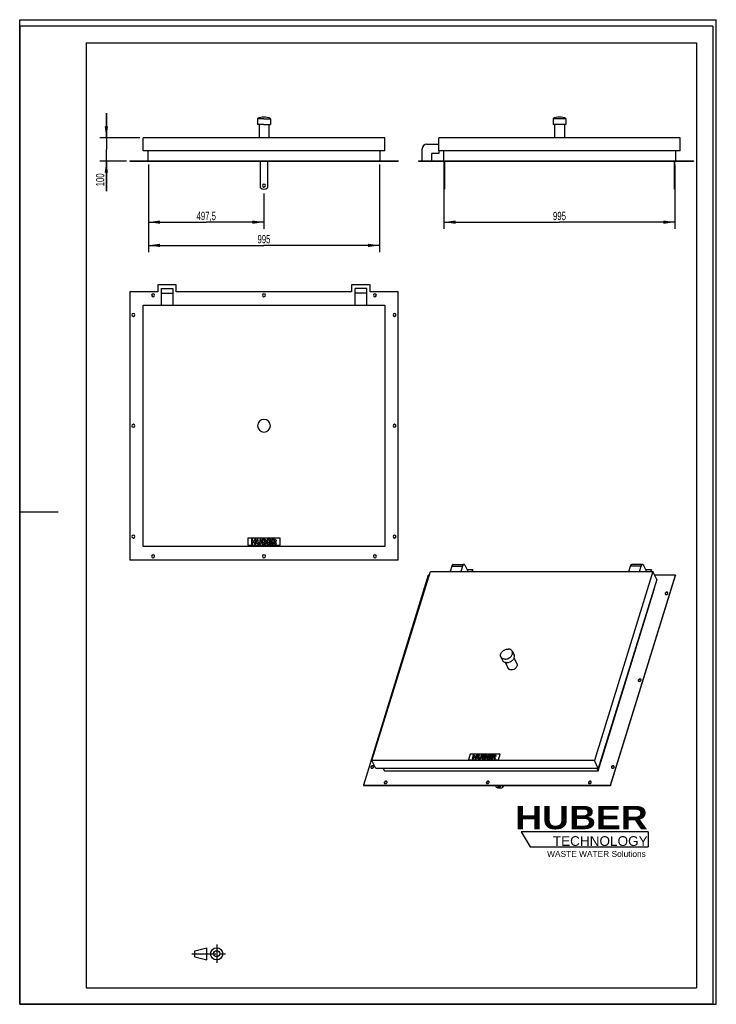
# Model space of a CAD drawing. Header units: millimetres. Extents: x 0 to 3000, y 0 to 4243.
import ezdxf

# ---------------------------------------------------------------- set-up
doc = ezdxf.new("R2010")
doc.units = ezdxf.units.MM
doc.header["$LTSCALE"] = 276.571429
doc.linetypes.add('CENTER', pattern=[0.6, 0.375, -0.075, 0.075, -0.075])
doc.layers.get('0').update_dxf_attribs({"linetype": 'CONTINUOUS'})
for name, color, linetype in [('_2D-BEM', 7, 'CONTINUOUS'), ('_ACHSEN', 7, 'CONTINUOUS'), ('_KURVEN', 7, 'CONTINUOUS'), ('HUBER_Logo_BL0', 7, 'CONTINUOUS')]:
    doc.layers.add(name, color=color, linetype=linetype)
doc.styles.get("Standard").update_dxf_attribs({"font": 'txt', "width": 0.7})
doc.styles.add('TEXTSTYLE_2', font='ariblk.ttf')
doc.styles.add('TEXTSTYLE_3', font='arial.ttf')
doc.dimstyles.new('DIMSTYLE_1', dxfattribs={"dimtxt": 35.714286, "dimasz": 50, "dimexe": 2, "dimexo": 1, "dimtad": 1, "dimdec": 1, "dimtxsty": 'STANDARD', "dimblk": '_FILLED', "dimblk1": '_FILLED', "dimblk2": '_FILLED', "dimcen": 0.09, "dimadec": 1, "dimazin": 2, "dimtp": 0.8, "dimtm": 0.8, "dimtfac": 1, "dimtdec": 1, "dimtofl": 0, "dimtmove": 0, "dimatfit": 3, "dimldrblk": '_FILLED', "dimfxl": 1, "dimtolj": 1, "dimarcsym": 0})
doc.dimstyles.new('DIMSTYLE_2', dxfattribs={"dimtxt": 35.714286, "dimasz": 50, "dimexe": 2, "dimexo": 1, "dimtad": 1, "dimdec": 1, "dimtxsty": 'STANDARD', "dimblk": '_FILLED', "dimblk1": '_FILLED', "dimblk2": '_FILLED', "dimcen": 0.09, "dimadec": 1, "dimazin": 2, "dimtp": 0.3, "dimtm": 0.3, "dimtfac": 1, "dimtdec": 1, "dimtofl": 0, "dimtmove": 0, "dimatfit": 3, "dimldrblk": '_FILLED', "dimfxl": 1, "dimtolj": 1, "dimarcsym": 0})

# ---------------------------------------------------------------- blocks, each defined once
blk = doc.blocks.new('HUBER_LOGO_BL0', base_point=(2436.9, 721.1))
at = {"layer": 'HUBER_Logo_BL0', "color": 5, "linetype": 'CONTINUOUS'}
for p, q in [((2706, 743.2), (2159.6, 743.2)), ((2159.6, 743.2), (2198.2, 678.9)), ((2706, 743.2), (2706, 678.9)), ((2198.2, 678.9), (2706, 678.9))]:
    blk.add_line(p, q, dxfattribs=at)
at = {"layer": 'HUBER_Logo_BL0', "color": 2, "linetype": 'CONTINUOUS', "attachment_point": 3, "line_spacing_factor": 0.78}
for s, insert, char_height, width, style in [('HUBER\\P\\Farial.ttf;\\H41.7857142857;TECHNOLOGY ', (2704.5, 854.8), 100.286, 553.817, 'TEXTSTYLE_2'), ('WASTE WATER Solutions', (2696.5, 660.9), 25.714, 424.334, 'TEXTSTYLE_3')]:
    blk.add_mtext(s, dxfattribs=dict(at, insert=insert, char_height=char_height, width=width, style=style))
blk = doc.blocks.new('_FILLED')
at = {"color": 0, "linetype": 'BYBLOCK'}
blk.add_solid([(0, 0), (-1, 0.143), (-1, -0.143)], dxfattribs=at)
blk = doc.blocks.new('*D0')
at = {"layer": '_2D-BEM', "color": 2, "linetype": 'CONTINUOUS'}
for p, q in [((554.5, 3619), (554.5, 3241.8)), ((1549.5, 3619), (1549.5, 3241.8)), ((554.5, 3270.4), (1052, 3270.4)), ((1549.5, 3270.4), (1052, 3270.4))]:
    blk.add_line(p, q, dxfattribs=at)
at = {"layer": '_2D-BEM', "color": 2, "linetype": 'CONTINUOUS', "xscale": 50, "yscale": 50, "zscale": 50, "rotation": 180}
blk.add_blockref('_FILLED', (554.5, 3270.4), dxfattribs=at)
at = {"layer": '_2D-BEM', "color": 2, "linetype": 'CONTINUOUS', "xscale": 50, "yscale": 50, "zscale": 50}
blk.add_blockref('_FILLED', (1549.5, 3270.4), dxfattribs=at)
at = {"layer": '_2D-BEM', "color": 2, "linetype": 'CONTINUOUS', "insert": (1052, 3315), "char_height": 35.71, "width": 122.449, "attachment_point": 2, "line_spacing_factor": 0.9}
blk.add_mtext('995', dxfattribs=at)
blk = doc.blocks.new('*D1')
at = {"layer": '_2D-BEM', "color": 2, "linetype": 'CONTINUOUS'}
for p, q in [((1827.1, 3619), (1827.1, 3341.8)), ((2822.1, 3619), (2822.1, 3341.8)), ((1827.1, 3370.4), (2324.6, 3370.4)), ((2822.1, 3370.4), (2324.6, 3370.4))]:
    blk.add_line(p, q, dxfattribs=at)
at = {"layer": '_2D-BEM', "color": 2, "linetype": 'CONTINUOUS', "xscale": 50, "yscale": 50, "zscale": 50, "rotation": 180}
blk.add_blockref('_FILLED', (1827.1, 3370.4), dxfattribs=at)
at = {"layer": '_2D-BEM', "color": 2, "linetype": 'CONTINUOUS', "xscale": 50, "yscale": 50, "zscale": 50}
blk.add_blockref('_FILLED', (2822.1, 3370.4), dxfattribs=at)
at = {"layer": '_2D-BEM', "color": 2, "linetype": 'CONTINUOUS', "insert": (2324.6, 3415), "char_height": 35.71, "width": 122.449, "attachment_point": 2, "line_spacing_factor": 0.9}
blk.add_mtext('995', dxfattribs=at)
blk = doc.blocks.new('*D2')
at = {"layer": '_2D-BEM', "color": 2, "linetype": 'CONTINUOUS'}
for p, q in [((554.5, 3619), (554.5, 3341.8)), ((1052, 3493.2), (1052, 3341.8)), ((554.5, 3370.4), (803.3, 3370.4)), ((1052, 3370.4), (803.3, 3370.4))]:
    blk.add_line(p, q, dxfattribs=at)
at = {"layer": '_2D-BEM', "color": 2, "linetype": 'CONTINUOUS', "xscale": 50, "yscale": 50, "zscale": 50, "rotation": 180}
blk.add_blockref('_FILLED', (554.5, 3370.4), dxfattribs=at)
at = {"layer": '_2D-BEM', "color": 2, "linetype": 'CONTINUOUS', "xscale": 50, "yscale": 50, "zscale": 50}
blk.add_blockref('_FILLED', (1052, 3370.4), dxfattribs=at)
at = {"layer": '_2D-BEM', "color": 2, "linetype": 'CONTINUOUS', "insert": (803.3, 3415), "char_height": 35.71, "width": 195.153, "attachment_point": 2, "line_spacing_factor": 0.9}
blk.add_mtext('497,5', dxfattribs=at)
blk = doc.blocks.new('*D3')
at = {"layer": '_2D-BEM', "color": 2, "linetype": 'CONTINUOUS'}
for p, q in [((373.1, 3733.2), (373.1, 3840.4)), ((373.1, 3840.4), (373.1, 3683.2)), ((517.7, 3733.2), (344.5, 3733.2)), ((373.1, 3503.9), (373.1, 3683.2)), ((460.2, 3633.2), (344.5, 3633.2)), ((373.1, 3633.2), (373.1, 3503.9))]:
    blk.add_line(p, q, dxfattribs=at)
at = {"layer": '_2D-BEM', "color": 2, "linetype": 'CONTINUOUS', "xscale": 50, "yscale": 50, "zscale": 50}
for p, rotation in [((373.1, 3733.2), 270), ((373.1, 3633.2), 90)]:
    blk.add_blockref('_FILLED', p, dxfattribs=dict(at, rotation=rotation))
at = {"layer": '_2D-BEM', "color": 2, "linetype": 'CONTINUOUS', "insert": (328.4, 3580.4), "char_height": 35.71, "width": 114.796, "attachment_point": 3, "rotation": 90, "line_spacing_factor": 0.9}
blk.add_mtext('100', dxfattribs=at)
blk = doc.blocks.new('PROJEKTIONSMETHODE_1_BL1', base_point=(814.3, 217.9))
at = {"color": 2, "linetype": 'CENTER'}
for p, q in [((848.3, 257.1), (848.3, 178.6)), ((741, 217.9), (887.6, 217.9))]:
    blk.add_line(p, q, dxfattribs=at)
at = {"color": 2, "linetype": 'CONTINUOUS'}
for p, q in [((754, 231), (806.4, 244)), ((754, 204.8), (754, 231)), ((806.4, 191.7), (806.4, 244)), ((754, 204.8), (806.4, 191.7))]:
    blk.add_line(p, q, dxfattribs=at)
for radius in [26.2, 13.1]:
    blk.add_circle((848.3, 217.9), radius, dxfattribs=at)

msp = doc.modelspace()

# ---------------------------------------------------------------- linework, layer by layer
at = {"color": 7, "linetype": 'CONTINUOUS'}
for p, q in [((0, 4242.86), (3000, 4242.86)), ((0, 0), (0, 4242.86)), ((0, 4242.86), (3000, 4242.86)), ((0, 0), (0, 4242.86)), ((3000, 0), (3000, 4242.86)), ((3000, 0), (3000, 4242.86)), ((532.02, 3678.25), (532.02, 3733.25)), ((1572.02, 3733.25), (532.02, 3733.25)), ((1572.02, 3678.25), (1572.02, 3733.25)), ((1753.63, 3706.25), (1804.63, 3706.25)), ((2844.63, 3733.25), (1804.63, 3733.25)), ((1804.63, 3678.25), (1804.63, 3733.25)), ((2844.63, 3678.25), (2844.63, 3733.25)), ((1572.02, 3678.25), (532.02, 3678.25)), ((552.52, 3678.25), (552.52, 3635.25)), ((1551.52, 3678.25), (1551.52, 3635.25)), ((1733.63, 3635.25), (1733.63, 3686.25)), ((1773.63, 3666.25), (1773.63, 3635.25)), ((1804.63, 3666.25), (1773.63, 3666.25)), ((1804.63, 3678.25), (1804.63, 3666.25)), ((2844.63, 3678.25), (1804.63, 3678.25)), ((1825.13, 3678.25), (1825.13, 3635.25)), ((2824.13, 3678.25), (2824.13, 3635.25)), ((474.52, 3635.25), (1629.52, 3635.25)), ((474.52, 3635.25), (474.52, 3633.25)), ((474.52, 3633.25), (1629.52, 3633.25)), ((1629.52, 3635.25), (1629.52, 3633.25)), ((1717.13, 3635.25), (1747.13, 3635.25)), ((1717.13, 3635.25), (1717.13, 3633.25)), ((1717.13, 3633.25), (1747.13, 3633.25)), ((1747.13, 3635.25), (1747.13, 3633.25)), ((1747.13, 3635.25), (2902.13, 3635.25)), ((1747.13, 3633.25), (2902.13, 3633.25)), ((2902.13, 3635.25), (2902.13, 3633.25)), ((594.52, 3100.63), (594.52, 3070.63)), ((674.52, 3100.63), (594.52, 3100.63)), ((674.52, 3070.63), (674.52, 3100.63)), ((1429.52, 3100.63), (1429.52, 3070.63)), ((1509.52, 3100.63), (1429.52, 3100.63)), ((1509.52, 3070.63), (1509.52, 3100.63)), ((594.52, 3070.63), (474.52, 3070.63)), ((474.52, 3070.63), (474.52, 1915.63)), ((609.52, 3084.13), (659.52, 3084.13)), ((609.52, 3084.13), (609.52, 3064.13)), ((609.52, 3064.13), (609.52, 3013.13)), ((659.52, 3084.13), (659.52, 3064.13)), ((659.52, 3064.13), (659.52, 3013.13)), ((1429.52, 3070.63), (674.52, 3070.63)), ((1494.52, 3084.13), (1444.52, 3084.13)), ((1444.52, 3064.13), (1444.52, 3084.13)), ((1444.52, 3013.13), (1444.52, 3064.13)), ((1494.52, 3064.13), (1494.52, 3084.13)), ((1494.52, 3013.13), (1494.52, 3064.13)), ((1629.52, 3070.63), (1509.52, 3070.63)), ((1629.52, 1915.63), (1629.52, 3070.63)), ((532.02, 3013.13), (1572.02, 3013.13)), ((532.02, 1973.13), (532.02, 3013.13)), ((1572.02, 3013.13), (1572.02, 1973.13)), ((1572.02, 1973.13), (532.02, 1973.13)), ((474.52, 1915.63), (1629.52, 1915.63)), ((1860.91, 1888.07), (1853.75, 1864.91)), ((1867.01, 1895.64), (1913.06, 1895.64)), ((1906.96, 1888.07), (1899.81, 1864.91)), ((1930.86, 1864.91), (1917.91, 1891.31)), ((1951.27, 1872.53), (1927.12, 1872.53)), ((1948.92, 1864.91), (1951.27, 1872.53)), ((1949.91, 1864.91), (1951.88, 1871.29)), ((1951.27, 1872.53), (1951.88, 1871.29)), ((2622.84, 1864.91), (2630, 1888.07)), ((2682.15, 1895.64), (2636.1, 1895.64)), ((2668.89, 1864.91), (2676.05, 1888.07)), ((2686.99, 1891.31), (2699.95, 1864.91)), ((2720.36, 1872.53), (2696.21, 1872.53)), ((2718, 1864.91), (2720.36, 1872.53)), ((2719, 1864.91), (2720.97, 1871.29)), ((2720.36, 1872.53), (2720.97, 1871.29)), ((1759.8, 1849.03), (1480.21, 944.29)), ((1517.2, 1050.25), (1768.95, 1864.91)), ((1764.04, 1849.03), (1759.8, 1849.03)), ((1768.95, 1864.91), (2726.85, 1864.91)), ((2726.85, 1864.91), (2475.1, 1050.25)), ((2743.63, 1830.72), (2491.88, 1016.06)), ((2544.04, 944.29), (2823.62, 1849.03)), ((2544.65, 943.04), (2824.23, 1847.79)), ((2743.63, 1830.72), (2726.85, 1864.91)), ((2823.62, 1849.03), (2734.64, 1849.03)), ((2823.62, 1849.03), (2824.23, 1847.79)), ((2491.08, 1005.39), (2732.9, 1787.93)), ((2731.37, 1791.05), (2732.9, 1787.93)), ((1533.98, 1016.06), (1517.2, 1050.25)), ((2475.1, 1050.25), (1517.2, 1050.25)), ((2491.88, 1016.06), (2475.1, 1050.25)), ((2491.88, 1016.06), (1533.98, 1016.06)), ((1565.7, 1016.06), (1570.94, 1005.39)), ((1570.94, 1005.39), (2491.08, 1005.39)), ((2485.84, 1016.06), (2491.08, 1005.39)), ((1480.21, 944.29), (1480.82, 943.04)), ((1480.21, 944.29), (2544.04, 944.29)), ((1480.82, 943.04), (2544.65, 943.04)), ((2544.04, 944.29), (2544.65, 943.04)), ((0, 0), (3000, 0)), ((0, 0), (3000, 0))]:
    msp.add_line(p, q, dxfattribs=at)
at = {"color": 3, "linetype": 'CONTINUOUS'}
for p, q in [((0, 4214.29), (0, 2121.43)), ((2985.71, 4214.29), (0, 4214.29)), ((2985.71, 4214.29), (2985.71, 0)), ((0, 2121.43), (0, 0)), ((0, 2121.43), (165.71, 2121.43)), ((2985.71, 0), (0, 0))]:
    msp.add_line(p, q, dxfattribs=at)
at = {"color": 5, "linetype": 'CONTINUOUS'}
for p, q in [((285.71, 4142.86), (2914.29, 4142.86)), ((285.71, 4142.86), (285.71, 71.43)), ((2914.29, 4142.86), (2914.29, 71.43)), ((285.71, 71.43), (2914.29, 71.43))]:
    msp.add_line(p, q, dxfattribs=at)
at = {"color": 9, "linetype": 'CONTINUOUS'}
for p, q in [((609.52, 3064.13), (659.52, 3064.13)), ((1494.52, 3064.13), (1444.52, 3064.13)), ((1860.91, 1888.07), (1906.96, 1888.07)), ((2676.05, 1888.07), (2630, 1888.07))]:
    msp.add_line(p, q, dxfattribs=at)
at = {"color": 7, "linetype": 'CONTINUOUS'}
msp.add_arc((1753.63, 3686.25), 20, 90, 180, dxfattribs=at)
for points, knots in [([(1867.01, 1895.64), (1866.72, 1895.64), (1866.11, 1895.55), (1865.22, 1895.15), (1864.38, 1894.51), (1863.23, 1893.26), (1861.98, 1891.11), (1861.25, 1889.16), (1860.91, 1888.07)], [0, 0, 0, 0, 0.0859084, 0.1775402, 0.2794099, 0.3944034, 0.6681271, 1, 1, 1, 1]), ([(1913.06, 1895.64), (1912.77, 1895.64), (1912.16, 1895.55), (1911.28, 1895.15), (1910.43, 1894.51), (1909.29, 1893.26), (1908.03, 1891.11), (1907.3, 1889.16), (1906.96, 1888.07)], [0, 0, 0, 0, 0.0859084, 0.1775402, 0.2794099, 0.3944034, 0.6681271, 1, 1, 1, 1]), ([(1917.91, 1891.31), (1917.59, 1891.95), (1916.93, 1893.1), (1915.75, 1894.51), (1914.46, 1895.42), (1913.51, 1895.64), (1913.06, 1895.64)], [0, 0, 0, 0, 0.3159478, 0.5820842, 0.8045575, 1, 1, 1, 1]), ([(2630, 1888.07), (2630.33, 1889.16), (2631.06, 1891.11), (2632.32, 1893.26), (2633.46, 1894.51), (2634.31, 1895.15), (2635.19, 1895.55), (2635.8, 1895.64), (2636.1, 1895.64)], [0, 0, 0, 0, 0.3318729, 0.6055966, 0.7205901, 0.8224598, 0.9140916, 1, 1, 1, 1]), ([(2676.05, 1888.07), (2676.39, 1889.16), (2677.12, 1891.11), (2678.37, 1893.26), (2679.52, 1894.51), (2680.36, 1895.15), (2681.24, 1895.55), (2681.86, 1895.64), (2682.15, 1895.64)], [0, 0, 0, 0, 0.3318729, 0.6055966, 0.7205901, 0.8224598, 0.9140916, 1, 1, 1, 1]), ([(2682.15, 1895.64), (2682.59, 1895.64), (2683.55, 1895.42), (2684.84, 1894.51), (2686.02, 1893.1), (2686.68, 1891.95), (2686.99, 1891.31)], [0, 0, 0, 0, 0.1954425, 0.4179158, 0.6840522, 1, 1, 1, 1])]:
    msp.add_open_spline(points, degree=3, knots=knots, dxfattribs=at)
at = {"layer": '_ACHSEN', "color": 7, "linetype": 'CONTINUOUS'}
for p, q in [((1024.52, 3816.25), (1024.52, 3791.25)), ((1052.02, 3816.25), (1024.52, 3816.25)), ((1030.82, 3791.25), (1024.52, 3791.25)), ((1030.82, 3791.25), (1030.82, 3733.25)), ((1052.02, 3791.25), (1030.82, 3791.25)), ((1052.02, 3816.25), (1079.52, 3816.25)), ((1052.02, 3791.25), (1073.22, 3791.25)), ((1073.22, 3791.25), (1073.22, 3733.25)), ((1073.22, 3791.25), (1079.52, 3791.25)), ((1079.52, 3816.25), (1079.52, 3791.25)), ((2297.13, 3816.25), (2297.13, 3791.25)), ((2352.13, 3816.25), (2297.13, 3816.25)), ((2303.43, 3791.25), (2297.13, 3791.25)), ((2303.43, 3791.25), (2303.43, 3733.25)), ((2345.83, 3791.25), (2303.43, 3791.25)), ((2345.83, 3791.25), (2345.83, 3733.25)), ((2352.13, 3791.25), (2345.83, 3791.25)), ((2352.13, 3816.25), (2352.13, 3791.25)), ((1037.02, 3518.25), (1037.02, 3633.25)), ((1067.02, 3633.25), (1067.02, 3518.25)), ((1827.13, 3633.25), (1827.13, 3518.25)), ((1829.13, 3633.25), (1829.13, 3518.25)), ((2820.13, 3518.25), (2820.13, 3633.25)), ((2822.13, 3518.25), (2822.13, 3633.25)), ((1827.13, 3518.25), (1827.13, 3513.25)), ((1827.13, 3518.25), (1829.13, 3518.25)), ((1827.13, 3513.25), (1829.13, 3513.25)), ((1829.13, 3518.25), (1829.13, 3513.25)), ((2820.13, 3513.25), (2820.13, 3518.25)), ((2822.13, 3518.25), (2820.13, 3518.25)), ((2822.13, 3513.25), (2820.13, 3513.25)), ((2822.13, 3513.25), (2822.13, 3518.25)), ((2072.02, 1497.05), (2079.64, 1481.51)), ((2121.39, 1521.28), (2129.02, 1505.74)), ((2128.93, 1491.63), (2141.06, 1466.92)), ((2090.86, 1472.95), (2102.99, 1448.24)), ((2053.36, 934.22), (2049.04, 943.04)), ((2076.67, 943.04), (2081, 934.22)), ((2077.92, 943.04), (2081.48, 935.79)), ((2081, 934.22), (2081.48, 935.79))]:
    msp.add_line(p, q, dxfattribs=at)
for centre, radius, start, end in [((1052.02, 3765.75), 57.5, 90, 118.57188), ((1052.02, 3765.75), 57.5, 61.42812, 90), ((2324.63, 3765.75), 57.5, 90, 118.57188), ((2324.63, 3765.75), 57.5, 61.42812, 90), ((1052.02, 3528.25), 6.5, 0, 180), ((1052.02, 3528.25), 6.5, 180, 360), ((1052.02, 3538.25), 25, 233.1301, 306.8699), ((574.52, 3055.63), 6.5, 0, 180), ((574.52, 3055.63), 6.5, 180, 360), ((1052.02, 3055.63), 6.5, 0, 180), ((1052.02, 3055.63), 6.5, 180, 360), ((1529.52, 3055.63), 6.5, 0, 180), ((1529.52, 3055.63), 6.5, 180, 360), ((489.52, 2970.63), 6.5, 0, 180), ((489.52, 2970.63), 6.5, 180, 360), ((1614.52, 2970.63), 6.5, 0, 180), ((1614.52, 2970.63), 6.5, 180, 360), ((1052.02, 2493.13), 27.5, 90, 270), ((1052.02, 2493.13), 27.5, 270, 90), ((489.52, 2493.13), 6.5, 0, 180), ((489.52, 2493.13), 6.5, 180, 360), ((1614.52, 2493.13), 6.5, 0, 180), ((1614.52, 2493.13), 6.5, 180, 360), ((489.52, 2015.63), 6.5, 0, 180), ((489.52, 2015.63), 6.5, 180, 360), ((1614.52, 2015.63), 6.5, 0, 180), ((1614.52, 2015.63), 6.5, 180, 360), ((574.52, 1930.63), 6.5, 0, 180), ((574.52, 1930.63), 6.5, 180, 360), ((1052.02, 1930.63), 6.5, 0, 180), ((1052.02, 1930.63), 6.5, 180, 360), ((1529.52, 1930.63), 6.5, 0, 180), ((1529.52, 1930.63), 6.5, 180, 360)]:
    msp.add_arc(centre, radius, start, end, dxfattribs=at)
for points, knots in [([(2779.62, 1770.7), (2779.47, 1770.22), (2779.32, 1769.23), (2779.56, 1768.25), (2779.77, 1767.83)], [0, 0, 0, 0, 0.5173938, 1, 1, 1, 1]), ([(2791.44, 1773.56), (2791.22, 1774.01), (2790.53, 1774.85), (2789.04, 1775.61), (2787.24, 1775.87), (2785.3, 1775.63), (2783.39, 1774.92), (2781.22, 1773.49), (2779.98, 1771.87), (2779.62, 1770.7)], [0, 0, 0, 0, 0.102455, 0.2131457, 0.3359329, 0.4695932, 0.6093322, 0.7486606, 1, 1, 1, 1]), ([(2779.77, 1767.83), (2779.99, 1767.38), (2780.67, 1766.55), (2782.16, 1765.78), (2783.97, 1765.52), (2785.91, 1765.76), (2787.82, 1766.48), (2789.99, 1767.9), (2791.23, 1769.52), (2791.59, 1770.7)], [0, 0, 0, 0, 0.102455, 0.2131457, 0.3359329, 0.4695932, 0.6093322, 0.7486606, 1, 1, 1, 1]), ([(2780.23, 1769.45), (2780.11, 1769.09), (2779.97, 1768.35), (2780.05, 1767.59), (2780.14, 1767.24)], [0, 0, 0, 0, 0.5153863, 1, 1, 1, 1]), ([(2791.68, 1772.91), (2791.38, 1773.29), (2790.58, 1773.96), (2789.05, 1774.5), (2787.3, 1774.6), (2785.46, 1774.26), (2783.69, 1773.5), (2781.69, 1772.09), (2780.57, 1770.56), (2780.23, 1769.45)], [0, 0, 0, 0, 0.1039757, 0.2177079, 0.3428062, 0.4770044, 0.6155392, 0.7526005, 1, 1, 1, 1]), ([(2791.59, 1770.7), (2791.74, 1771.18), (2791.89, 1772.16), (2791.64, 1773.14), (2791.44, 1773.56)], [0, 0, 0, 0, 0.5173938, 1, 1, 1, 1]), ([(2072.02, 1497.05), (2071.62, 1497.86), (2070.98, 1499.56), (2070.32, 1503.25), (2070.79, 1508.23), (2073.24, 1514.08), (2077.34, 1519.52), (2082.8, 1524.21), (2091.25, 1528.98), (2098.58, 1530.71), (2103.36, 1530.71)], [0, 0, 0, 0, 0.0505975, 0.1020274, 0.2097883, 0.3273661, 0.4551297, 0.5907507, 0.7301773, 1, 1, 1, 1]), ([(2121.39, 1521.28), (2120.68, 1522.74), (2118.69, 1525.48), (2114.43, 1528.49), (2109.17, 1530.33), (2105.34, 1530.71), (2103.36, 1530.71)], [0, 0, 0, 0, 0.2268552, 0.4650458, 0.7220539, 1, 1, 1, 1]), ([(2090.05, 1487.63), (2088.07, 1487.63), (2084.24, 1488.01), (2078.98, 1489.84), (2074.72, 1492.86), (2072.73, 1495.6), (2072.02, 1497.05)], [0, 0, 0, 0, 0.2779461, 0.5349542, 0.7731448, 1, 1, 1, 1]), ([(2090.05, 1487.63), (2094.83, 1487.63), (2102.16, 1489.36), (2110.61, 1494.13), (2116.07, 1498.82), (2120.17, 1504.26), (2122.62, 1510.11), (2123.09, 1515.09), (2122.43, 1518.77), (2121.79, 1520.48), (2121.39, 1521.28)], [0, 0, 0, 0, 0.2698227, 0.4092493, 0.5448703, 0.6726339, 0.7902117, 0.8979726, 0.9494025, 1, 1, 1, 1]), ([(2097.68, 1472.09), (2102.46, 1472.09), (2109.79, 1473.82), (2118.23, 1478.59), (2123.69, 1483.28), (2127.79, 1488.72), (2130.24, 1494.57), (2130.71, 1499.55), (2130.06, 1503.23), (2129.41, 1504.94), (2129.02, 1505.74)], [0, 0, 0, 0, 0.2698227, 0.4092493, 0.5448703, 0.6726339, 0.7902117, 0.8979726, 0.9494025, 1, 1, 1, 1]), ([(2097.68, 1472.09), (2095.69, 1472.09), (2091.87, 1472.47), (2086.61, 1474.3), (2082.35, 1477.32), (2080.36, 1480.06), (2079.64, 1481.51)], [0, 0, 0, 0, 0.2779461, 0.5349542, 0.7731448, 1, 1, 1, 1]), ([(2116.89, 1440.97), (2115.37, 1440.97), (2112.41, 1441.26), (2108.36, 1442.68), (2105.08, 1445), (2103.54, 1447.12), (2102.99, 1448.24)], [0, 0, 0, 0, 0.277946, 0.5349542, 0.7731448, 1, 1, 1, 1]), ([(2141.06, 1466.92), (2141.67, 1465.67), (2142.43, 1462.83), (2142, 1458.3), (2140.11, 1453.79), (2136.95, 1449.6), (2132.74, 1445.98), (2126.23, 1442.31), (2120.58, 1440.97), (2116.89, 1440.97)], [0, 0, 0, 0, 0.1016378, 0.2094454, 0.3270742, 0.4548933, 0.5905731, 0.7300602, 1, 1, 1, 1]), ([(2675.85, 1399.52), (2675.63, 1399.97), (2674.95, 1400.81), (2673.45, 1401.57), (2671.65, 1401.83), (2669.71, 1401.59), (2667.8, 1400.88), (2665.63, 1399.45), (2664.39, 1397.83), (2664.03, 1396.66)], [0, 0, 0, 0, 0.102455, 0.2131457, 0.3359329, 0.4695932, 0.6093322, 0.7486606, 1, 1, 1, 1]), ([(2676.09, 1398.87), (2675.8, 1399.25), (2675, 1399.92), (2673.47, 1400.47), (2671.71, 1400.56), (2669.87, 1400.22), (2668.1, 1399.46), (2666.1, 1398.05), (2664.98, 1396.52), (2664.64, 1395.41)], [0, 0, 0, 0, 0.1039757, 0.2177079, 0.3428062, 0.4770044, 0.6155392, 0.7526005, 1, 1, 1, 1]), ([(2664.03, 1396.66), (2663.88, 1396.18), (2663.73, 1395.19), (2663.97, 1394.22), (2664.18, 1393.79)], [0, 0, 0, 0, 0.5173938, 1, 1, 1, 1]), ([(2664.18, 1393.79), (2664.4, 1393.34), (2665.08, 1392.51), (2666.58, 1391.74), (2668.38, 1391.48), (2670.32, 1391.72), (2672.23, 1392.44), (2674.4, 1393.86), (2675.64, 1395.48), (2676, 1396.66)], [0, 0, 0, 0, 0.102455, 0.2131457, 0.3359329, 0.4695932, 0.6093322, 0.7486606, 1, 1, 1, 1]), ([(2664.64, 1395.41), (2664.53, 1395.05), (2664.39, 1394.31), (2664.46, 1393.56), (2664.55, 1393.21)], [0, 0, 0, 0, 0.5153863, 1, 1, 1, 1]), ([(2676, 1396.66), (2676.15, 1397.14), (2676.3, 1398.12), (2676.06, 1399.1), (2675.85, 1399.52)], [0, 0, 0, 0, 0.5173938, 1, 1, 1, 1]), ([(1512.25, 1022.62), (1512.1, 1022.14), (1511.95, 1021.15), (1512.19, 1020.18), (1512.4, 1019.76)], [0, 0, 0, 0, 0.5173938, 1, 1, 1, 1]), ([(1524.07, 1025.48), (1523.85, 1025.93), (1523.17, 1026.77), (1521.67, 1027.53), (1519.87, 1027.8), (1517.93, 1027.56), (1516.02, 1026.84), (1513.85, 1025.42), (1512.61, 1023.79), (1512.25, 1022.62)], [0, 0, 0, 0, 0.102455, 0.2131457, 0.3359329, 0.4695932, 0.6093322, 0.7486606, 1, 1, 1, 1]), ([(1512.4, 1019.76), (1512.62, 1019.31), (1513.3, 1018.47), (1514.8, 1017.71), (1516.6, 1017.44), (1518.54, 1017.68), (1520.45, 1018.4), (1522.62, 1019.82), (1523.86, 1021.45), (1524.22, 1022.62)], [0, 0, 0, 0, 0.102455, 0.2131457, 0.3359329, 0.4695932, 0.6093322, 0.7486606, 1, 1, 1, 1]), ([(1512.86, 1021.38), (1512.75, 1021.01), (1512.61, 1020.27), (1512.68, 1019.52), (1512.77, 1019.17)], [0, 0, 0, 0, 0.5153863, 1, 1, 1, 1]), ([(1524.31, 1024.83), (1524.02, 1025.21), (1523.22, 1025.88), (1521.69, 1026.43), (1519.93, 1026.52), (1518.09, 1026.18), (1516.32, 1025.42), (1514.32, 1024.01), (1513.2, 1022.48), (1512.86, 1021.38)], [0, 0, 0, 0, 0.1039757, 0.2177079, 0.3428062, 0.4770044, 0.6155392, 0.7526005, 1, 1, 1, 1]), ([(1524.22, 1022.62), (1524.37, 1023.1), (1524.52, 1024.09), (1524.28, 1025.06), (1524.07, 1025.48)], [0, 0, 0, 0, 0.5173938, 1, 1, 1, 1]), ([(2548.44, 1022.62), (2548.29, 1022.14), (2548.14, 1021.15), (2548.39, 1020.18), (2548.59, 1019.76)], [0, 0, 0, 0, 0.5173938, 1, 1, 1, 1]), ([(2560.26, 1025.48), (2560.04, 1025.93), (2559.36, 1026.77), (2557.87, 1027.53), (2556.06, 1027.8), (2554.12, 1027.56), (2552.21, 1026.84), (2550.04, 1025.42), (2548.8, 1023.79), (2548.44, 1022.62)], [0, 0, 0, 0, 0.102455, 0.2131457, 0.3359329, 0.4695932, 0.6093322, 0.7486606, 1, 1, 1, 1]), ([(2548.59, 1019.76), (2548.81, 1019.31), (2549.5, 1018.47), (2550.99, 1017.71), (2552.79, 1017.44), (2554.73, 1017.68), (2556.64, 1018.4), (2558.81, 1019.82), (2560.05, 1021.45), (2560.42, 1022.62)], [0, 0, 0, 0, 0.102455, 0.2131457, 0.3359329, 0.4695932, 0.6093322, 0.7486606, 1, 1, 1, 1]), ([(2549.05, 1021.38), (2548.94, 1021.01), (2548.8, 1020.27), (2548.87, 1019.52), (2548.96, 1019.17)], [0, 0, 0, 0, 0.5153863, 1, 1, 1, 1]), ([(2560.51, 1024.83), (2560.21, 1025.21), (2559.41, 1025.88), (2557.88, 1026.43), (2556.12, 1026.52), (2554.29, 1026.18), (2552.51, 1025.42), (2550.52, 1024.01), (2549.39, 1022.48), (2549.05, 1021.38)], [0, 0, 0, 0, 0.1039757, 0.2177079, 0.3428062, 0.4770044, 0.6155392, 0.7526005, 1, 1, 1, 1]), ([(2560.42, 1022.62), (2560.56, 1023.1), (2560.71, 1024.09), (2560.47, 1025.06), (2560.26, 1025.48)], [0, 0, 0, 0, 0.5173938, 1, 1, 1, 1]), ([(1569.96, 956.04), (1569.81, 955.56), (1569.67, 954.57), (1569.91, 953.59), (1570.11, 953.17)], [0, 0, 0, 0, 0.5173938, 1, 1, 1, 1]), ([(1581.78, 958.9), (1581.56, 959.35), (1580.88, 960.19), (1579.39, 960.95), (1577.58, 961.21), (1575.64, 960.97), (1573.74, 960.26), (1571.56, 958.83), (1570.33, 957.21), (1569.96, 956.04)], [0, 0, 0, 0, 0.102455, 0.2131457, 0.3359329, 0.4695932, 0.6093322, 0.7486606, 1, 1, 1, 1]), ([(1570.11, 953.17), (1570.33, 952.72), (1571.02, 951.89), (1572.51, 951.12), (1574.31, 950.86), (1576.26, 951.1), (1578.16, 951.82), (1580.34, 953.24), (1581.57, 954.86), (1581.94, 956.04)], [0, 0, 0, 0, 0.102455, 0.2131457, 0.3359329, 0.4695932, 0.6093322, 0.7486606, 1, 1, 1, 1]), ([(1570.57, 954.79), (1570.46, 954.43), (1570.32, 953.69), (1570.39, 952.93), (1570.48, 952.58)], [0, 0, 0, 0, 0.5153863, 1, 1, 1, 1]), ([(1582.03, 958.25), (1581.73, 958.63), (1580.93, 959.3), (1579.4, 959.84), (1577.64, 959.94), (1575.81, 959.6), (1574.03, 958.84), (1572.04, 957.43), (1570.91, 955.9), (1570.57, 954.79)], [0, 0, 0, 0, 0.1039757, 0.2177079, 0.3428062, 0.4770044, 0.6155392, 0.7526005, 1, 1, 1, 1]), ([(1581.94, 956.04), (1582.09, 956.52), (1582.23, 957.5), (1581.99, 958.48), (1581.78, 958.9)], [0, 0, 0, 0, 0.5173938, 1, 1, 1, 1]), ([(2009.77, 956.04), (2009.62, 955.56), (2009.47, 954.57), (2009.71, 953.59), (2009.92, 953.17)], [0, 0, 0, 0, 0.5173938, 1, 1, 1, 1]), ([(2021.59, 958.9), (2021.37, 959.35), (2020.69, 960.19), (2019.19, 960.95), (2017.39, 961.21), (2015.45, 960.97), (2013.54, 960.26), (2011.37, 958.83), (2010.13, 957.21), (2009.77, 956.04)], [0, 0, 0, 0, 0.102455, 0.2131457, 0.3359329, 0.4695932, 0.6093322, 0.7486606, 1, 1, 1, 1]), ([(2009.92, 953.17), (2010.14, 952.72), (2010.82, 951.89), (2012.32, 951.12), (2014.12, 950.86), (2016.06, 951.1), (2017.97, 951.82), (2020.14, 953.24), (2021.38, 954.86), (2021.74, 956.04)], [0, 0, 0, 0, 0.102455, 0.2131457, 0.3359329, 0.4695932, 0.6093322, 0.7486606, 1, 1, 1, 1]), ([(2010.38, 954.79), (2010.27, 954.43), (2010.13, 953.69), (2010.2, 952.93), (2010.29, 952.58)], [0, 0, 0, 0, 0.5153863, 1, 1, 1, 1]), ([(2021.83, 958.25), (2021.54, 958.63), (2020.74, 959.3), (2019.21, 959.84), (2017.45, 959.94), (2015.61, 959.6), (2013.84, 958.84), (2011.84, 957.43), (2010.72, 955.9), (2010.38, 954.79)], [0, 0, 0, 0, 0.1039757, 0.2177079, 0.3428062, 0.4770044, 0.6155392, 0.7526005, 1, 1, 1, 1]), ([(2021.74, 956.04), (2021.89, 956.52), (2022.04, 957.5), (2021.8, 958.48), (2021.59, 958.9)], [0, 0, 0, 0, 0.5173938, 1, 1, 1, 1]), ([(2081, 934.22), (2079.37, 933.13), (2076.44, 931.98), (2072.22, 931.24), (2067.33, 930.98), (2060.89, 931.7), (2055.84, 933.22), (2053.36, 934.22)], [0, 0, 0, 0, 0.2057688, 0.3232563, 0.4492118, 0.7194493, 1, 1, 1, 1]), ([(2057.92, 942.36), (2057.83, 942.06), (2057.78, 941.39), (2057.99, 940.75), (2058.14, 940.44)], [0, 0, 0, 0, 0.4740095, 1, 1, 1, 1]), ([(2058.27, 943.05), (2058.24, 942.99), (2058.09, 942.78), (2057.98, 942.54), (2057.92, 942.36)], [0, 0, 0, 0, 0.2550261, 1, 1, 1, 1]), ([(2058.14, 940.44), (2058.38, 939.95), (2059.13, 939), (2060.64, 937.87), (2062.51, 936.99), (2064.54, 936.46), (2066.53, 936.34), (2068.28, 936.63), (2069.48, 937.24), (2070.09, 937.94), (2070.28, 938.32), (2070.34, 938.52)], [0, 0, 0, 0, 0.113814, 0.2472619, 0.3935398, 0.5425551, 0.6835947, 0.8078261, 0.9113213, 0.9567989, 1, 1, 1, 1]), ([(2058.32, 943.04), (2058.33, 942.96), (2058.38, 942.6), (2058.51, 942.25), (2058.63, 942.01)], [0, 0, 0, 0, 0.2379145, 1, 1, 1, 1]), ([(2058.63, 942.01), (2058.85, 941.56), (2059.5, 940.69), (2060.84, 939.62), (2062.5, 938.76), (2064.34, 938.17), (2066.21, 937.92), (2068.32, 938.02), (2069.86, 938.64), (2070.43, 939.35)], [0, 0, 0, 0, 0.1102686, 0.2384265, 0.379383, 0.5252081, 0.6670378, 0.7967695, 1, 1, 1, 1]), ([(2070.12, 940.44), (2069.86, 940.96), (2069.05, 941.97), (2068.02, 942.71), (2067.43, 943.05)], [0, 0, 0, 0, 0.4589204, 1, 1, 1, 1]), ([(2070.34, 938.52), (2070.43, 938.82), (2070.48, 939.5), (2070.27, 940.13), (2070.12, 940.44)], [0, 0, 0, 0, 0.4740095, 1, 1, 1, 1]), ([(2449.58, 956.04), (2449.43, 955.56), (2449.28, 954.57), (2449.52, 953.59), (2449.73, 953.17)], [0, 0, 0, 0, 0.5173938, 1, 1, 1, 1]), ([(2461.4, 958.9), (2461.18, 959.35), (2460.49, 960.19), (2459, 960.95), (2457.2, 961.21), (2455.26, 960.97), (2453.35, 960.26), (2451.18, 958.83), (2449.94, 957.21), (2449.58, 956.04)], [0, 0, 0, 0, 0.102455, 0.2131457, 0.3359329, 0.4695932, 0.6093322, 0.7486606, 1, 1, 1, 1]), ([(2449.73, 953.17), (2449.95, 952.72), (2450.63, 951.89), (2452.13, 951.12), (2453.93, 950.86), (2455.87, 951.1), (2457.78, 951.82), (2459.95, 953.24), (2461.19, 954.86), (2461.55, 956.04)], [0, 0, 0, 0, 0.102455, 0.2131457, 0.3359329, 0.4695932, 0.6093322, 0.7486606, 1, 1, 1, 1]), ([(2450.19, 954.79), (2450.07, 954.43), (2449.93, 953.69), (2450.01, 952.93), (2450.1, 952.58)], [0, 0, 0, 0, 0.5153863, 1, 1, 1, 1]), ([(2461.64, 958.25), (2461.34, 958.63), (2460.54, 959.3), (2459.01, 959.84), (2457.26, 959.94), (2455.42, 959.6), (2453.65, 958.84), (2451.65, 957.43), (2450.53, 955.9), (2450.19, 954.79)], [0, 0, 0, 0, 0.1039757, 0.2177079, 0.3428062, 0.4770044, 0.6155392, 0.7526005, 1, 1, 1, 1]), ([(2461.55, 956.04), (2461.7, 956.52), (2461.85, 957.5), (2461.61, 958.48), (2461.4, 958.9)], [0, 0, 0, 0, 0.5173938, 1, 1, 1, 1])]:
    msp.add_open_spline(points, degree=3, knots=knots, dxfattribs=at)
at = {"layer": '_KURVEN', "color": 4, "linetype": 'CONTINUOUS'}
for p, q in [((982.02, 2008.13), (982.02, 1978.13)), ((1122.02, 2008.13), (982.02, 2008.13)), ((997.93, 2003.13), (997.93, 1983.13)), ((1004.11, 2003.13), (997.93, 2003.13)), ((1004.11, 1996.13), (1004.11, 2003.13)), ((1010.86, 1996.13), (1004.11, 1996.13)), ((1017.07, 2003.13), (1010.86, 2003.13)), ((1010.86, 2003.13), (1010.86, 1996.13)), ((1017.07, 1983.13), (1017.07, 2003.13)), ((1027.36, 2003.13), (1021.19, 2003.13)), ((1021.19, 2003.13), (1021.19, 1991.21)), ((1027.36, 1990.92), (1027.36, 2003.13)), ((1034.19, 2003.13), (1034.19, 1990.92)), ((1040.36, 2003.13), (1034.19, 2003.13)), ((1040.36, 1991.21), (1040.36, 2003.13)), ((1044.46, 2003.13), (1044.46, 1983.13)), ((1056.03, 2003.13), (1044.46, 2003.13)), ((1050.7, 1995.29), (1050.7, 1999.08)), ((1050.7, 1999.08), (1053.43, 1999.08)), ((1053.39, 1995.29), (1050.7, 1995.29)), ((1082.73, 2003.13), (1066.17, 2003.13)), ((1066.17, 2003.13), (1066.17, 1983.13)), ((1072.36, 1995.68), (1072.36, 1998.86)), ((1072.36, 1998.86), (1082.73, 1998.86)), ((1081.98, 1995.68), (1072.36, 1995.68)), ((1081.98, 1991.61), (1081.98, 1995.68)), ((1082.73, 1998.86), (1082.73, 2003.13)), ((1096.74, 2003.13), (1086.44, 2003.13)), ((1086.44, 2003.13), (1086.44, 1983.13)), ((1092.65, 1995.03), (1092.65, 1999.09)), ((1092.65, 1999.09), (1095.36, 1999.09)), ((1095.26, 1995.03), (1092.65, 1995.03)), ((1122.02, 1978.13), (1122.02, 2008.13)), ((982.02, 1978.13), (1122.02, 1978.13)), ((997.93, 1983.13), (1004.11, 1983.13)), ((1004.11, 1983.13), (1004.11, 1991.22)), ((1004.11, 1991.22), (1010.86, 1991.22)), ((1010.86, 1991.22), (1010.86, 1983.13)), ((1010.86, 1983.13), (1017.07, 1983.13)), ((1044.46, 1983.13), (1055.13, 1983.13)), ((1050.7, 1987.43), (1050.7, 1991.48)), ((1050.7, 1991.48), (1053.84, 1991.48)), ((1053.85, 1987.43), (1050.7, 1987.43)), ((1066.17, 1983.13), (1083.03, 1983.13)), ((1072.36, 1987.66), (1072.36, 1991.61)), ((1072.36, 1991.61), (1081.98, 1991.61)), ((1083.03, 1987.66), (1072.36, 1987.66)), ((1083.03, 1983.13), (1083.03, 1987.66)), ((1086.44, 1983.13), (1092.65, 1983.13)), ((1092.65, 1983.13), (1092.65, 1991.25)), ((1092.65, 1991.25), (1093.2, 1991.25)), ((1095.83, 1989.25), (1099.13, 1983.13)), ((1099.13, 1983.13), (1106.11, 1983.13)), ((1106.11, 1983.13), (1103.11, 1988.92)), ((1940.15, 1077.66), (1932.89, 1054.16)), ((2069.1, 1077.66), (1940.15, 1077.66)), ((1953.59, 1073.75), (1948.75, 1058.08)), ((1959.28, 1073.75), (1953.59, 1073.75)), ((1954.44, 1058.08), (1956.4, 1064.42)), ((1956.4, 1064.42), (1962.62, 1064.42)), ((1957.59, 1068.26), (1959.28, 1073.75)), ((1963.81, 1068.26), (1957.59, 1068.26)), ((1962.62, 1064.42), (1960.66, 1058.08)), ((1965.5, 1073.75), (1963.81, 1068.26)), ((1971.22, 1073.75), (1965.5, 1073.75)), ((1966.38, 1058.08), (1971.22, 1073.75)), ((1975.01, 1073.75), (1972.13, 1064.41)), ((1980.69, 1073.75), (1975.01, 1073.75)), ((1977.74, 1064.18), (1980.69, 1073.75)), ((1986.99, 1073.75), (1984.03, 1064.18)), ((1992.67, 1073.75), (1986.99, 1073.75)), ((1989.78, 1064.41), (1992.67, 1073.75)), ((1996.45, 1073.75), (1991.61, 1058.08)), ((2007.11, 1073.75), (1996.45, 1073.75)), ((1998.39, 1061.45), (1999.37, 1064.62)), ((2001.29, 1061.45), (1998.39, 1061.45)), ((1999.37, 1064.62), (2002.26, 1064.62)), ((2000.29, 1067.6), (2001.21, 1070.57)), ((2002.77, 1067.6), (2000.29, 1067.6)), ((2001.21, 1070.57), (2003.73, 1070.57)), ((2016.44, 1073.75), (2011.6, 1058.08)), ((2031.7, 1073.75), (2016.44, 1073.75)), ((2018.4, 1061.63), (2019.36, 1064.72)), ((2028.23, 1061.63), (2018.4, 1061.63)), ((2019.36, 1064.72), (2028.22, 1064.72)), ((2020.34, 1067.91), (2021.11, 1070.4)), ((2029.2, 1067.91), (2020.34, 1067.91)), ((2021.11, 1070.4), (2030.66, 1070.4)), ((2027.13, 1058.08), (2028.23, 1061.63)), ((2028.22, 1064.72), (2029.2, 1067.91)), ((2035.12, 1073.75), (2030.27, 1058.08)), ((2030.66, 1070.4), (2031.7, 1073.75)), ((2044.6, 1073.75), (2035.12, 1073.75)), ((2035.99, 1058.08), (2037.96, 1064.44)), ((2037.96, 1064.44), (2038.46, 1064.44)), ((2038.87, 1067.4), (2039.85, 1070.58)), ((2041.27, 1067.4), (2038.87, 1067.4)), ((2039.85, 1070.58), (2042.36, 1070.58)), ((2040.4, 1062.87), (2041.96, 1058.08)), ((2048.39, 1058.08), (2047.03, 1062.61)), ((2061.83, 1054.16), (2069.1, 1077.66)), ((1932.89, 1054.16), (2061.83, 1054.16)), ((1948.75, 1058.08), (1954.44, 1058.08)), ((1960.66, 1058.08), (1966.38, 1058.08)), ((1991.61, 1058.08), (2001.44, 1058.08)), ((2011.6, 1058.08), (2027.13, 1058.08)), ((2030.27, 1058.08), (2035.99, 1058.08)), ((2041.96, 1058.08), (2048.39, 1058.08))]:
    msp.add_line(p, q, dxfattribs=at)
for points in [[(1053.39, 1995.29), (1054.34, 1995.29), (1055.01, 1995.45), (1055.39, 1995.78)], [(1055.39, 1998.59), (1055.01, 1998.92), (1054.35, 1999.08), (1053.43, 1999.08)], [(1055.96, 1997.23), (1055.96, 1997.8), (1055.77, 1998.26), (1055.39, 1998.59)], [(1055.39, 1995.78), (1055.77, 1996.11), (1055.96, 1996.6), (1055.96, 1997.23)], [(1056.03, 2003.13), (1057.96, 2003.13), (1059.43, 2002.66), (1060.47, 2001.7)], [(1060.92, 1995.11), (1060.43, 1994.54), (1059.7, 1994.1), (1058.76, 1993.77)], [(1060.47, 2001.7), (1061.5, 2000.75), (1062.02, 1999.56), (1062.02, 1998.15)], [(1062.02, 1998.15), (1062.02, 1996.97), (1061.65, 1995.96), (1060.92, 1995.11)], [(1095.26, 1995.03), (1095.53, 1995.03), (1096.07, 1995.11), (1096.89, 1995.29)], [(1097.67, 1998.57), (1097.26, 1998.92), (1096.48, 1999.09), (1095.36, 1999.09)], [(1096.74, 2003.13), (1098.65, 2003.13), (1100.11, 2002.97), (1101.12, 2002.64)], [(1096.89, 1995.29), (1097.3, 1995.38), (1097.63, 1995.59), (1097.89, 1995.93)], [(1098.28, 1997.09), (1098.28, 1997.73), (1098.08, 1998.22), (1097.67, 1998.57)], [(1097.89, 1995.93), (1098.15, 1996.26), (1098.28, 1996.65), (1098.28, 1997.09)], [(1101.12, 2002.64), (1102.13, 2002.31), (1102.94, 2001.7), (1103.56, 2000.81)], [(1103.77, 1994.7), (1103.3, 1993.9), (1102.65, 1993.24), (1101.82, 1992.74)], [(1103.56, 2000.81), (1104.18, 1999.93), (1104.49, 1998.85), (1104.49, 1997.58)], [(1104.49, 1997.58), (1104.49, 1996.46), (1104.25, 1995.51), (1103.77, 1994.7)], [(1021.76, 1987.83), (1021.38, 1989.11), (1021.19, 1990.23), (1021.19, 1991.21)], [(1023.08, 1985.52), (1022.43, 1986.27), (1021.99, 1987.03), (1021.76, 1987.83)], [(1025.2, 1983.8), (1024.42, 1984.21), (1023.71, 1984.78), (1023.08, 1985.52)], [(1028.08, 1983), (1026.93, 1983.13), (1025.96, 1983.39), (1025.2, 1983.8)], [(1027.36, 1990.92), (1027.36, 1989.83), (1027.66, 1988.99), (1028.26, 1988.37)], [(1031.27, 1982.79), (1030.29, 1982.79), (1029.23, 1982.86), (1028.08, 1983)], [(1028.26, 1988.37), (1028.86, 1987.76), (1029.7, 1987.46), (1030.78, 1987.46)], [(1030.78, 1987.46), (1031.84, 1987.46), (1032.68, 1987.76), (1033.28, 1988.36)], [(1035.59, 1983.46), (1034.4, 1983.02), (1032.95, 1982.79), (1031.27, 1982.79)], [(1033.28, 1988.36), (1033.88, 1988.96), (1034.19, 1989.82), (1034.19, 1990.92)], [(1038.07, 1985.11), (1037.27, 1984.32), (1036.46, 1983.77), (1035.59, 1983.46)], [(1039.8, 1987.87), (1039.43, 1986.82), (1038.86, 1985.9), (1038.07, 1985.11)], [(1040.36, 1991.21), (1040.36, 1990.02), (1040.17, 1988.92), (1039.8, 1987.87)], [(1056.1, 1990.94), (1055.66, 1991.29), (1054.91, 1991.48), (1053.84, 1991.48)], [(1053.85, 1987.43), (1054.91, 1987.43), (1055.66, 1987.61), (1056.1, 1987.99)], [(1057.9, 1983.4), (1056.51, 1983.21), (1055.58, 1983.13), (1055.13, 1983.13)], [(1056.76, 1989.52), (1056.76, 1990.1), (1056.54, 1990.58), (1056.1, 1990.94)], [(1056.1, 1987.99), (1056.54, 1988.37), (1056.76, 1988.88), (1056.76, 1989.52)], [(1060.25, 1984.06), (1059.73, 1983.76), (1058.94, 1983.54), (1057.9, 1983.4)], [(1058.76, 1993.77), (1060.19, 1993.42), (1061.24, 1992.83), (1061.93, 1991.99)], [(1062.22, 1986.03), (1061.74, 1985.19), (1061.08, 1984.54), (1060.25, 1984.06)], [(1061.93, 1991.99), (1062.61, 1991.14), (1062.95, 1990.09), (1062.95, 1988.82)], [(1062.95, 1988.82), (1062.95, 1987.79), (1062.7, 1986.84), (1062.22, 1986.03)], [(1094.7, 1990.78), (1094.26, 1991.09), (1093.75, 1991.25), (1093.2, 1991.25)], [(1095.83, 1989.25), (1095.4, 1990.03), (1095.04, 1990.54), (1094.7, 1990.78)], [(1101.82, 1992.74), (1101.3, 1992.42), (1100.58, 1992.16), (1099.65, 1991.96)], [(1099.65, 1991.96), (1100.38, 1991.7), (1100.93, 1991.46), (1101.26, 1991.21)], [(1101.26, 1991.21), (1101.49, 1991.05), (1101.82, 1990.7), (1102.25, 1990.16)], [(1102.25, 1990.16), (1102.68, 1989.63), (1102.96, 1989.22), (1103.11, 1988.92)], [(1971.83, 1061.75), (1971.79, 1062.76), (1971.89, 1063.64), (1972.13, 1064.41)], [(1972.49, 1059.95), (1972.08, 1060.54), (1971.86, 1061.14), (1971.83, 1061.75)], [(1977.74, 1064.18), (1977.47, 1063.33), (1977.55, 1062.66), (1977.95, 1062.18)], [(1977.95, 1062.18), (1978.35, 1061.7), (1979.06, 1061.47), (1980.05, 1061.47)], [(1980.05, 1061.47), (1981.03, 1061.47), (1981.87, 1061.7), (1982.57, 1062.17)], [(1982.57, 1062.17), (1983.27, 1062.64), (1983.77, 1063.32), (1984.03, 1064.18)], [(1988.46, 1061.79), (1987.86, 1060.96), (1987.12, 1060.25), (1986.19, 1059.63)], [(1989.78, 1064.41), (1989.49, 1063.48), (1989.05, 1062.61), (1988.46, 1061.79)], [(2001.29, 1061.45), (2002.27, 1061.45), (2003.01, 1061.58), (2003.5, 1061.88)], [(2004.22, 1064.19), (2003.9, 1064.47), (2003.26, 1064.62), (2002.26, 1064.62)], [(2002.77, 1067.6), (2003.65, 1067.6), (2004.3, 1067.73), (2004.74, 1067.99)], [(2003.5, 1061.88), (2004, 1062.18), (2004.32, 1062.58), (2004.48, 1063.08)], [(2005.42, 1070.19), (2005.14, 1070.44), (2004.58, 1070.57), (2003.73, 1070.57)], [(2004.48, 1063.08), (2004.62, 1063.54), (2004.53, 1063.91), (2004.22, 1064.19)], [(2004.74, 1067.99), (2005.17, 1068.24), (2005.46, 1068.63), (2005.61, 1069.12)], [(2005.61, 1069.12), (2005.75, 1069.57), (2005.69, 1069.93), (2005.42, 1070.19)], [(2007.11, 1073.75), (2008.88, 1073.75), (2010.12, 1073.37), (2010.84, 1072.62)], [(2009.66, 1067.46), (2009.07, 1067.01), (2008.3, 1066.67), (2007.35, 1066.41)], [(2007.35, 1066.41), (2008.59, 1066.14), (2009.41, 1065.68), (2009.84, 1065.01)], [(2010.01, 1062.54), (2009.76, 1061.72), (2009.31, 1060.99), (2008.67, 1060.35)], [(2011.42, 1069.84), (2011.13, 1068.92), (2010.55, 1068.12), (2009.66, 1067.46)], [(2009.84, 1065.01), (2010.26, 1064.35), (2010.32, 1063.53), (2010.01, 1062.54)], [(2010.84, 1072.62), (2011.57, 1071.88), (2011.76, 1070.95), (2011.42, 1069.84)], [(2039.73, 1064.07), (2039.4, 1064.31), (2038.97, 1064.44), (2038.46, 1064.44)], [(2040.4, 1062.87), (2040.2, 1063.48), (2039.98, 1063.88), (2039.73, 1064.07)], [(2041.27, 1067.4), (2041.52, 1067.4), (2042.04, 1067.46), (2042.84, 1067.6)], [(2044.35, 1070.17), (2044.06, 1070.44), (2043.39, 1070.58), (2042.36, 1070.58)], [(2042.84, 1067.6), (2043.24, 1067.68), (2043.59, 1067.84), (2043.92, 1068.1)], [(2043.92, 1068.1), (2044.23, 1068.36), (2044.45, 1068.67), (2044.56, 1069.01)], [(2044.56, 1069.01), (2044.71, 1069.51), (2044.64, 1069.9), (2044.35, 1070.17)], [(2046.77, 1065.61), (2046.21, 1065.36), (2045.48, 1065.15), (2044.57, 1064.99)], [(2044.57, 1064.99), (2045.19, 1064.79), (2045.63, 1064.6), (2045.88, 1064.41)], [(2044.6, 1073.75), (2046.36, 1073.75), (2047.67, 1073.62), (2048.52, 1073.36)], [(2045.88, 1064.41), (2046.05, 1064.28), (2046.27, 1064.01), (2046.54, 1063.58)], [(2046.54, 1063.58), (2046.8, 1063.17), (2046.96, 1062.85), (2047.03, 1062.61)], [(2049.04, 1067.14), (2048.41, 1066.51), (2047.65, 1066), (2046.77, 1065.61)], [(2048.52, 1073.36), (2049.37, 1073.1), (2049.96, 1072.62), (2050.32, 1071.93)], [(2050.4, 1069.4), (2050.12, 1068.52), (2049.67, 1067.77), (2049.04, 1067.14)], [(2050.32, 1071.93), (2050.67, 1071.23), (2050.7, 1070.39), (2050.4, 1069.4)], [(1974.03, 1058.6), (1973.41, 1058.92), (1972.9, 1059.37), (1972.49, 1059.95)], [(1976.48, 1057.97), (1975.46, 1058.08), (1974.63, 1058.28), (1974.03, 1058.6)], [(1979.38, 1057.81), (1978.47, 1057.81), (1977.51, 1057.87), (1976.48, 1057.97)], [(1983.52, 1058.33), (1982.31, 1057.99), (1980.92, 1057.81), (1979.38, 1057.81)], [(1986.19, 1059.63), (1985.27, 1059.01), (1984.39, 1058.58), (1983.52, 1058.33)], [(2004.05, 1058.29), (2002.72, 1058.14), (2001.85, 1058.08), (2001.44, 1058.08)], [(2006.37, 1058.8), (2005.82, 1058.57), (2005.04, 1058.4), (2004.05, 1058.29)], [(2008.67, 1060.35), (2008.02, 1059.69), (2007.25, 1059.18), (2006.37, 1058.8)]]:
    msp.add_open_spline(points, degree=3, dxfattribs=at)

# ---------------------------------------------------------------- block references
at = {"color": 2, "linetype": 'CONTINUOUS'}
msp.add_blockref('PROJEKTIONSMETHODE_1_BL1', (814.29, 217.86), dxfattribs=at)
at = {"layer": 'HUBER_Logo_BL0'}
msp.add_blockref('HUBER_LOGO_BL0', (2436.85, 721.11), dxfattribs=at)

# ---------------------------------------------------------------- dimensions: what is measured, and where the dimension line sits
at = {"layer": '_2D-BEM', "color": 2, "linetype": 'CONTINUOUS'}
for base, p1, p2, angle, dimstyle, picture, middle in [((373.07, 3733.25), (461.24, 3633.25), (518.74, 3733.25), 90, 'DIMSTYLE_2', '*D3', (373.07, 3537.08)), ((554.52, 3370.39), (1052.02, 3494.17), (554.52, 3619.96), 180, 'DIMSTYLE_1', '*D2', (798.17, 3370.39))]:
    dim = msp.add_linear_dim(base=base, p1=p1, p2=p2, angle=angle, dimstyle=dimstyle, dxfattribs=at)
    dim.commit()
    dim.dimension.update_dxf_attribs({"geometry": picture, "text_midpoint": middle, "dimtype": 160})
for base, p1, p2, picture, middle in [((1549.52, 3270.39), (554.52, 3619.96), (1549.52, 3619.96), '*D0', (1046.92, 3270.39)), ((2822.13, 3370.39), (1827.13, 3619.96), (2822.13, 3619.96), '*D1', (2319.53, 3370.39))]:
    dim = msp.add_linear_dim(base=base, p1=p1, p2=p2, dimstyle='DIMSTYLE_1', dxfattribs=at)
    dim.commit()
    dim.dimension.update_dxf_attribs({"geometry": picture, "text_midpoint": middle, "dimtype": 160})

doc.saveas('drawing.dxf')
